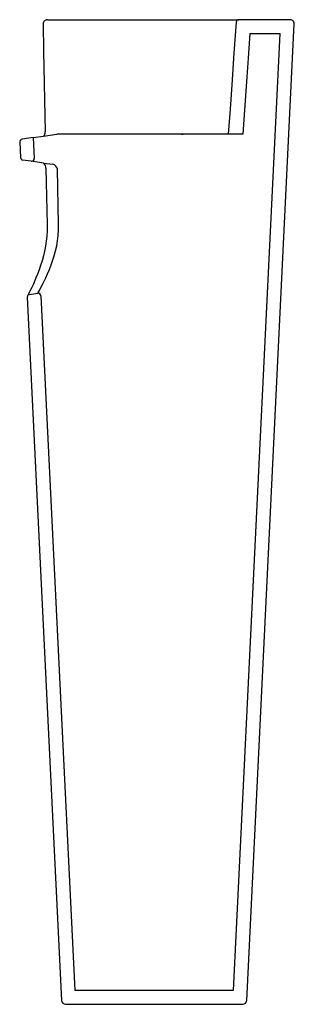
# Model space of a CAD drawing. Header units: millimetres. Extents: x 4252.123 to 4252.324, y 2637.085 to 2637.805.
import ezdxf

# ---------------------------------------------------------------- set-up
doc = ezdxf.new("R2010")
doc.units = ezdxf.units.MM
doc.layers.add('SANINDUSA', color=3, linetype='Continuous')

msp = doc.modelspace()

# ---------------------------------------------------------------- linework, layer by layer
at = {"layer": 'SANINDUSA'}
for p, q in [((4252.14343, 2637.80523), (4252.15026, 2637.80523)), ((4252.15027, 2637.80523), (4252.24161, 2637.80523)), ((4252.24161, 2637.80523), (4252.28317, 2637.80523)), ((4252.28895, 2637.08808), (4252.32365, 2637.80208)), ((4252.27928, 2637.09523), (4252.31331, 2637.79523)), ((4252.29131, 2637.79523), (4252.31331, 2637.79523)), ((4252.13301, 2637.71898), (4252.1406, 2637.72004)), ((4252.1406, 2637.72004), (4252.15017, 2637.72158)), ((4252.24133, 2637.72158), (4252.15017, 2637.72158)), ((4252.27546, 2637.72158), (4252.23548, 2637.72158)), ((4252.24133, 2637.72158), (4252.24248, 2637.72157)), ((4252.28616, 2637.72158), (4252.27546, 2637.72158)), ((4252.12316, 2637.71576), (4252.12371, 2637.70442)), ((4252.13301, 2637.71898), (4252.12488, 2637.71783)), ((4252.13301, 2637.71898), (4252.13375, 2637.70377)), ((4252.13147, 2637.70169), (4252.12543, 2637.70254)), ((4252.14064, 2637.7004), (4252.13147, 2637.70169)), ((4252.14064, 2637.7004), (4252.14725, 2637.69947)), ((4252.15159, 2637.65556), (4252.15083, 2637.69584)), ((4252.13039, 2637.60439), (4252.13636, 2637.60523)), ((4252.12867, 2637.60231), (4252.15367, 2637.08808)), ((4252.13863, 2637.60334), (4252.16333, 2637.09523)), ((4252.27928, 2637.09523), (4252.16333, 2637.09523)), ((4252.15666, 2637.08523), (4252.28595, 2637.08523))]:
    msp.add_line(p, q, dxfattribs=at)
at = {"layer": 'SANINDUSA', "flags": 128}
for points in [[(4252.14025, 2637.80214), (4252.14062, 2637.7822), (4252.14176, 2637.72312)], [(4252.29131, 2637.79523), (4252.29004, 2637.77718), (4252.28908, 2637.76332), (4252.28811, 2637.74947), (4252.28714, 2637.73561), (4252.28616, 2637.72158)], [(4252.26803, 2637.72158), (4252.26758, 2637.72158), (4252.26191, 2637.72158), (4252.25581, 2637.72157), (4252.24932, 2637.72157), (4252.24248, 2637.72157)], [(4252.14229, 2637.69666), (4252.14249, 2637.68628), (4252.14312, 2637.65536)], [(4252.14309, 2637.65536), (4252.14312, 2637.65463), (4252.14308, 2637.65079), (4252.14286, 2637.64701), (4252.14248, 2637.64331), (4252.14193, 2637.63964), (4252.14124, 2637.636), (4252.14041, 2637.63243), (4252.13947, 2637.62894), (4252.13843, 2637.62556), (4252.13732, 2637.62231), (4252.13617, 2637.61924), (4252.13503, 2637.61639), (4252.13393, 2637.61379), (4252.13288, 2637.61146), (4252.13193, 2637.60941), (4252.13108, 2637.60766), (4252.13039, 2637.60624), (4252.12981, 2637.6051), (4252.12937, 2637.60423), (4252.12907, 2637.60366), (4252.12893, 2637.60339), (4252.12891, 2637.60337)], [(4252.13636, 2637.60523), (4252.1364, 2637.60531), (4252.13664, 2637.60573), (4252.13708, 2637.60651), (4252.13777, 2637.60775), (4252.13866, 2637.6094), (4252.13976, 2637.61149), (4252.14101, 2637.61396), (4252.14225, 2637.61654), (4252.14355, 2637.6194), (4252.1449, 2637.62257), (4252.14623, 2637.62602), (4252.14839, 2637.63253), (4252.15017, 2637.63981), (4252.15082, 2637.64355), (4252.15129, 2637.64742), (4252.15155, 2637.65145), (4252.15159, 2637.65556)]]:
    msp.add_lwpolyline(points, dxfattribs=at)
msp.add_lwpolyline([(4252.32066, 2637.80523), (4252.28317, 2637.80523, 0.393908), (4252.28118, 2637.80336), (4252.27959, 2637.78069), (4252.27798, 2637.75766), (4252.27673, 2637.73972), (4252.27546, 2637.72158)], format="xyb", dxfattribs=at)
at = {"layer": 'SANINDUSA'}
for centre, radius, start, end in [((4252.14328, 2637.80219), 0.003, 87.72485, 180.91414), ((4252.32066, 2637.80223), 0.003, 357.217, 90), ((4252.13808, 2637.72274), 0.00369, 313.09079, 5.9869), ((4252.12515, 2637.71585), 0.002, 98, 182.783), ((4252.1257, 2637.70452), 0.002, 182.783, 262), ((4252.13175, 2637.70367), 0.002, 262, 2.783), ((4252.13758, 2637.69684), 0.00469, 357.81811, 49.36811), ((4252.14633, 2637.69499), 0.00457, 10.74568, 78.47459), ((4252.13663, 2637.60325), 0.002, 2.783, 98), ((4252.13067, 2637.60241), 0.002, 98, 182.783), ((4252.15666, 2637.08823), 0.003, 182.783, 270), ((4252.28595, 2637.08823), 0.003, 270, 357.217)]:
    msp.add_arc(centre, radius, start, end, dxfattribs=at)

doc.saveas('drawing.dxf')
